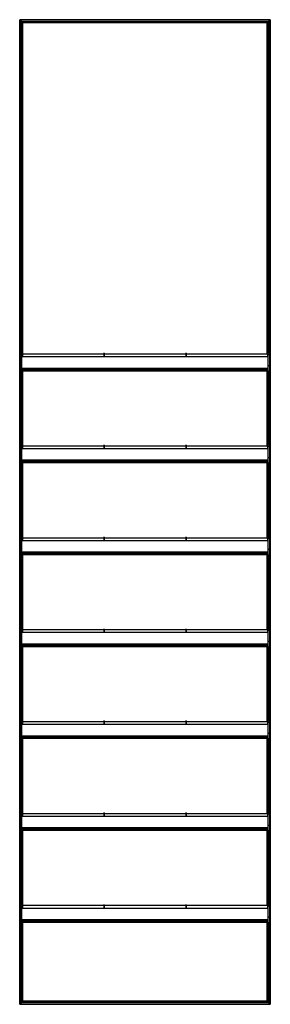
# Model space of a CAD drawing. Header units: millimetres. Extents: x -305 to 305, y -1200 to 1200.
import ezdxf

# ---------------------------------------------------------------- set-up
doc = ezdxf.new("R2010")
doc.units = ezdxf.units.MM

msp = doc.modelspace()

# ---------------------------------------------------------------- linework, layer by layer
at = {"color": 7, "linetype": 'Continuous', "lineweight": 25}
for p, q in [((304.9, 1200), (-304.9, 1200)), ((-297.4, 1192.5), (-304.9, 1200)), ((-304.9, -1200), (-304.9, 1200)), ((304.9, 1200), (304.9, -1200)), ((304.5, 1199.7), (-304.5, 1199.7)), ((-304.5, 1199.7), (-304.5, -1199.7)), ((303.7, 1198.8), (-303.7, 1198.8)), ((-303.7, -1198.8), (-303.7, 1198.8)), ((303.4, 1198.5), (-303.4, 1198.5)), ((-303.4, 1198.5), (-303.4, -1198.5)), ((299.6, 1194.8), (-299.6, 1194.8)), ((-299.6, 386.8), (-299.6, 1194.8)), ((299.3, 1194.4), (-299.3, 1194.4)), ((-299.3, 1194.4), (-299.3, 386.8)), ((298.5, 1193.6), (-298.5, 1193.6)), ((-298.5, 384.5), (-298.5, 1193.6)), ((298.1, 1193.2), (-298.1, 1193.2)), ((-298.1, 1193.2), (-298.1, 384.5)), ((-297.4, 384.5), (-297.4, 1192.5)), ((297.4, 1192.5), (-297.4, 1192.5)), ((297.4, 1192.5), (298.1, 1193.2)), ((297.4, 384.5), (297.4, 1192.5)), ((298.1, 384.5), (298.1, 1193.2)), ((299.3, 1194.4), (298.5, 1193.6)), ((298.5, 1193.6), (298.5, 384.5)), ((299.3, 386.8), (299.3, 1194.4)), ((299.6, 1194.8), (303.4, 1198.5)), ((299.6, 1194.8), (299.6, 386.8)), ((303.4, 1193.8), (299.6, 1193.8)), ((303.4, -1198.5), (303.4, 1198.5)), ((304.5, 1199.7), (303.7, 1198.8)), ((303.7, 1198.8), (303.7, -1198.8)), ((304.5, -1199.7), (304.5, 1199.7)), ((299.6, 1174.2), (303.4, 1174.2)), ((303.4, 1161.8), (299.6, 1161.8)), ((299.6, 1142.2), (303.4, 1142.2)), ((303.4, 1129.8), (299.6, 1129.8)), ((299.6, 1110.2), (303.4, 1110.2)), ((303.4, 1097.8), (299.6, 1097.8)), ((299.6, 1078.2), (303.4, 1078.2)), ((303.4, 1065.8), (299.6, 1065.8)), ((299.6, 1046.2), (303.4, 1046.2)), ((303.4, 1033.8), (299.6, 1033.8)), ((299.6, 1014.2), (303.4, 1014.2)), ((303.4, 1001.8), (299.6, 1001.8)), ((299.6, 982.2), (303.4, 982.2)), ((303.4, 969.8), (299.6, 969.8)), ((299.6, 950.2), (303.4, 950.2)), ((303.4, 937.8), (299.6, 937.8)), ((299.6, 918.2), (303.4, 918.2)), ((303.4, 905.8), (299.6, 905.8)), ((299.6, 886.2), (303.4, 886.2)), ((303.4, 873.8), (299.6, 873.8)), ((299.6, 854.2), (303.4, 854.2)), ((303.4, 841.8), (299.6, 841.8)), ((299.6, 822.2), (303.4, 822.2)), ((303.4, 809.8), (299.6, 809.8)), ((299.6, 790.2), (303.4, 790.2)), ((303.4, 777.8), (299.6, 777.8)), ((299.6, 758.2), (303.4, 758.2)), ((303.4, 745.8), (299.6, 745.8)), ((299.6, 726.2), (303.4, 726.2)), ((303.4, 713.8), (299.6, 713.8)), ((299.6, 694.2), (303.4, 694.2)), ((303.4, 681.8), (299.6, 681.8)), ((299.6, 662.2), (303.4, 662.2)), ((303.4, 649.8), (299.6, 649.8)), ((299.6, 630.2), (303.4, 630.2)), ((303.4, 617.8), (299.6, 617.8)), ((299.6, 598.2), (303.4, 598.2)), ((303.4, 585.8), (299.6, 585.8)), ((299.6, 566.2), (303.4, 566.2)), ((303.4, 553.8), (299.6, 553.8)), ((299.6, 534.2), (303.4, 534.2)), ((303.4, 521.8), (299.6, 521.8)), ((299.6, 502.2), (303.4, 502.2)), ((303.4, 489.8), (299.6, 489.8)), ((299.6, 470.2), (303.4, 470.2)), ((303.4, 457.8), (299.6, 457.8)), ((299.6, 438.2), (303.4, 438.2)), ((303.4, 425.8), (299.6, 425.8)), ((-303, 384.8), (-300, 384.8)), ((-303, 384.8), (-303, 302.8)), ((-298.5, 386.8), (-300, 386.8)), ((-300, 302.8), (-300, 386.8)), ((-298.5, 386.7), (-300, 386.7)), ((-298.5, 386.8), (-298.5, 377.9)), ((-100.5, 384.5), (-298.5, 384.5)), ((-99, 386.8), (-100.5, 386.8)), ((-100.5, 386.8), (-100.5, 377.9)), ((-99, 386.7), (-100.5, 386.7)), ((-99, 386.8), (-99, 377.9)), ((99, 384.5), (-99, 384.5)), ((100.5, 386.8), (99, 386.8)), ((99, 386.8), (99, 377.9)), ((100.5, 386.7), (99, 386.7)), ((100.5, 386.8), (100.5, 377.9)), ((298.5, 384.5), (100.5, 384.5)), ((300, 386.8), (298.5, 386.8)), ((298.5, 386.8), (298.5, 377.9)), ((300, 386.7), (298.5, 386.7)), ((299.6, 406.2), (303.4, 406.2)), ((303.4, 393.8), (299.6, 393.8)), ((300, 302.8), (300, 386.8)), ((300, 384.8), (303, 384.8)), ((303, 384.8), (303, 302.8)), ((-300, 383.3), (-303, 383.3)), ((300, 377.9), (-300, 377.9)), ((300, 377.9), (-300, 377.9)), ((300, 377.9), (-300, 377.9)), ((300, 377.9), (-300, 377.9)), ((303, 383.3), (300, 383.3)), ((303, 374.2), (303.4, 374.2)), ((303.4, 361.8), (303, 361.8)), ((-300, 356.2), (-303, 356.2)), ((300, 350), (-300, 350)), ((300, 350), (-300, 350)), ((300, 349.9), (-300, 349.9)), ((300, 349.9), (-300, 349.9)), ((-300, 348.9), (300, 348.9)), ((-300, 348.4), (300, 348.4)), ((-300, 347.9), (300, 347.9)), ((-300, 347.9), (300, 347.9)), ((300, 344.7), (-300, 344.7)), ((-297.5, 344.7), (-300, 344.7)), ((-300, 344.5), (300, 344.5)), ((-300, 344.5), (300, 344.5)), ((-300, 344.5), (300, 344.5)), ((-299.6, 162.8), (-299.6, 344.5)), ((-299.3, 344.5), (-299.3, 162.8)), ((-298.5, 344.7), (-298.5, 347.9)), ((-297.5, 347.8), (-298.5, 347.8)), ((-298.5, 344.5), (298.5, 344.5)), ((-298.5, 344.5), (-298.5, 344.5)), ((-298.5, 160.5), (-298.5, 344.5)), ((-298.1, 344.5), (-298.1, 160.5)), ((-297.5, 347.8), (-297.5, 347.9)), ((-297.5, 347.9), (-297.5, 344.7)), ((297.5, 347.8), (-297.5, 347.8)), ((-297.5, 346.7), (-117.5, 346.7)), ((-297.4, 160.5), (-297.4, 344.5)), ((-117.5, 346.7), (-117.5, 347.8)), ((-115.5, 347.8), (-115.5, 344.7)), ((-115.5, 344.7), (-99.5, 344.7)), ((-99.5, 344.7), (-99.5, 347.8)), ((-97.5, 347.8), (-97.5, 346.7)), ((-97.5, 346.7), (97.5, 346.7)), ((97.5, 346.7), (97.5, 347.8)), ((99.5, 347.8), (99.5, 344.7)), ((99.5, 344.7), (115.5, 344.7)), ((115.5, 344.7), (115.5, 347.8)), ((117.5, 347.8), (117.5, 346.7)), ((117.5, 346.7), (297.5, 346.7)), ((297.4, 160.5), (297.4, 344.5)), ((297.5, 347.8), (297.5, 347.9)), ((297.5, 344.7), (297.5, 347.9)), ((297.5, 347.8), (298.5, 347.8)), ((300, 344.7), (297.5, 344.7)), ((298.1, 160.5), (298.1, 344.5)), ((298.5, 344.7), (298.5, 347.9)), ((298.5, 344.5), (298.5, 344.5)), ((298.5, 344.5), (298.5, 160.5)), ((299.3, 162.8), (299.3, 344.5)), ((299.6, 344.5), (299.6, 162.8)), ((299.6, 342.2), (300, 342.2)), ((303, 356.2), (300, 356.2)), ((303, 342.2), (303.4, 342.2)), ((300, 329.8), (299.6, 329.8)), ((303.4, 329.8), (303, 329.8)), ((-303, 305.3), (-300, 305.3)), ((-300, 302.8), (-303, 302.8)), ((299.6, 310.2), (300, 310.2)), ((303.4, 297.8), (299.6, 297.8)), ((300, 305.3), (303, 305.3)), ((303, 302.8), (300, 302.8)), ((303, 310.2), (303.4, 310.2)), ((299.6, 278.2), (303.4, 278.2)), ((303.4, 265.8), (299.6, 265.8)), ((299.6, 246.2), (303.4, 246.2)), ((303.4, 233.8), (299.6, 233.8)), ((299.6, 214.2), (303.4, 214.2)), ((303.4, 201.8), (299.6, 201.8)), ((299.6, 182.2), (303.4, 182.2)), ((303.4, 169.8), (299.6, 169.8)), ((-303, 160.8), (-303, 78.8)), ((-303, 160.8), (-300, 160.8)), ((-300, 159.3), (-303, 159.3)), ((-298.5, 162.8), (-300, 162.8)), ((-300, 78.8), (-300, 162.8)), ((-298.5, 162.7), (-300, 162.7)), ((300, 153.9), (-300, 153.9)), ((300, 153.9), (-300, 153.9)), ((300, 153.9), (-300, 153.9)), ((300, 153.9), (-300, 153.9)), ((-298.5, 162.8), (-298.5, 153.9)), ((-100.5, 160.5), (-298.5, 160.5)), ((-99, 162.8), (-100.5, 162.8)), ((-100.5, 162.8), (-100.5, 153.9)), ((-99, 162.7), (-100.5, 162.7)), ((-99, 162.8), (-99, 153.9)), ((99, 160.5), (-99, 160.5)), ((100.5, 162.8), (99, 162.8)), ((99, 162.8), (99, 153.9)), ((100.5, 162.7), (99, 162.7)), ((100.5, 162.8), (100.5, 153.9)), ((298.5, 160.5), (100.5, 160.5)), ((300, 162.8), (298.5, 162.8)), ((298.5, 162.8), (298.5, 153.9)), ((300, 162.7), (298.5, 162.7)), ((300, 78.8), (300, 162.8)), ((300, 160.8), (303, 160.8)), ((303, 159.3), (300, 159.3)), ((303, 160.8), (303, 78.8)), ((303, 150.2), (303.4, 150.2)), ((-300, 132.2), (-303, 132.2)), ((300, 126), (-300, 126)), ((300, 126), (-300, 126)), ((300, 125.9), (-300, 125.9)), ((300, 125.9), (-300, 125.9)), ((-300, 124.9), (300, 124.9)), ((-300, 124.4), (300, 124.4)), ((-300, 123.9), (300, 123.9)), ((-300, 123.9), (300, 123.9)), ((300, 120.7), (-300, 120.7)), ((-297.5, 120.7), (-300, 120.7)), ((-300, 120.5), (300, 120.5)), ((-300, 120.5), (300, 120.5)), ((-300, 120.5), (300, 120.5)), ((-299.6, -61.2), (-299.6, 120.5)), ((-299.3, 120.5), (-299.3, -61.2)), ((-298.5, 120.7), (-298.5, 123.9)), ((-297.5, 123.8), (-298.5, 123.8)), ((-298.5, 120.5), (298.5, 120.5)), ((-298.5, 120.5), (-298.5, 120.5)), ((-298.5, -63.5), (-298.5, 120.5)), ((-298.1, 120.5), (-298.1, -63.5)), ((-297.5, 123.8), (-297.5, 123.9)), ((-297.5, 123.9), (-297.5, 120.7)), ((297.5, 123.8), (-297.5, 123.8)), ((-297.5, 122.7), (-117.5, 122.7)), ((-297.4, -63.5), (-297.4, 120.5)), ((-117.5, 122.7), (-117.5, 123.8)), ((-115.5, 123.8), (-115.5, 120.7)), ((-115.5, 120.7), (-99.5, 120.7)), ((-99.5, 120.7), (-99.5, 123.8)), ((-97.5, 123.8), (-97.5, 122.7)), ((-97.5, 122.7), (97.5, 122.7)), ((97.5, 122.7), (97.5, 123.8)), ((99.5, 123.8), (99.5, 120.7)), ((99.5, 120.7), (115.5, 120.7)), ((115.5, 120.7), (115.5, 123.8)), ((117.5, 123.8), (117.5, 122.7)), ((117.5, 122.7), (297.5, 122.7)), ((297.4, -63.5), (297.4, 120.5)), ((297.5, 123.8), (297.5, 123.9)), ((297.5, 120.7), (297.5, 123.9)), ((297.5, 123.8), (298.5, 123.8)), ((300, 120.7), (297.5, 120.7)), ((298.1, -63.5), (298.1, 120.5)), ((298.5, 120.7), (298.5, 123.9)), ((298.5, 120.5), (298.5, 120.5)), ((298.5, 120.5), (298.5, -63.5)), ((299.3, -61.2), (299.3, 120.5)), ((299.6, 120.5), (299.6, -61.2)), ((303, 132.2), (300, 132.2)), ((303.4, 137.8), (303, 137.8)), ((299.6, 118.2), (300, 118.2)), ((300, 105.8), (299.6, 105.8)), ((303, 118.2), (303.4, 118.2)), ((303.4, 105.8), (303, 105.8)), ((-303, 81.3), (-300, 81.3)), ((-300, 78.8), (-303, 78.8)), ((299.6, 86.2), (300, 86.2)), ((303.4, 73.8), (299.6, 73.8)), ((300, 81.3), (303, 81.3)), ((303, 78.8), (300, 78.8)), ((303, 86.2), (303.4, 86.2)), ((299.6, 54.2), (303.4, 54.2)), ((303.4, 41.8), (299.6, 41.8)), ((299.6, 22.2), (303.4, 22.2)), ((303.4, 9.8), (299.6, 9.8)), ((-303.4, -9.8), (-299.6, -9.8)), ((-299.6, -22.2), (-303.4, -22.2)), ((-303.4, -41.8), (-299.6, -41.8)), ((-299.6, -54.2), (-303.4, -54.2)), ((-303, -63.2), (-303, -145.2)), ((-303, -63.2), (-300, -63.2)), ((-300, -64.7), (-303, -64.7)), ((-298.5, -61.2), (-300, -61.2)), ((-300, -145.2), (-300, -61.2)), ((-298.5, -61.3), (-300, -61.3)), ((300, -70.1), (-300, -70.1)), ((300, -70.1), (-300, -70.1)), ((300, -70.1), (-300, -70.1)), ((300, -70.1), (-300, -70.1)), ((-298.5, -61.2), (-298.5, -70.1)), ((-100.5, -63.5), (-298.5, -63.5)), ((-99, -61.2), (-100.5, -61.2)), ((-100.5, -61.2), (-100.5, -70.1)), ((-99, -61.3), (-100.5, -61.3)), ((-99, -61.2), (-99, -70.1)), ((99, -63.5), (-99, -63.5)), ((100.5, -61.2), (99, -61.2)), ((99, -61.2), (99, -70.1)), ((100.5, -61.3), (99, -61.3)), ((100.5, -61.2), (100.5, -70.1)), ((298.5, -63.5), (100.5, -63.5)), ((300, -61.2), (298.5, -61.2)), ((298.5, -61.2), (298.5, -70.1)), ((300, -61.3), (298.5, -61.3)), ((300, -145.2), (300, -61.2)), ((300, -63.2), (303, -63.2)), ((303, -64.7), (300, -64.7)), ((303, -63.2), (303, -145.2)), ((-303.4, -73.8), (-303, -73.8)), ((-303, -86.2), (-303.4, -86.2)), ((-300, -91.8), (-303, -91.8)), ((303, -91.8), (300, -91.8)), ((-303.4, -105.8), (-303, -105.8)), ((-303, -118.2), (-303.4, -118.2)), ((300, -98), (-300, -98)), ((300, -98), (-300, -98)), ((300, -98.1), (-300, -98.1)), ((300, -98.1), (-300, -98.1)), ((-300, -99.1), (300, -99.1)), ((-300, -99.6), (300, -99.6)), ((-300, -100.1), (300, -100.1)), ((-300, -100.1), (300, -100.1)), ((300, -103.3), (-300, -103.3)), ((-297.5, -103.3), (-300, -103.3)), ((-300, -103.5), (300, -103.5)), ((-300, -103.5), (300, -103.5)), ((-300, -103.5), (300, -103.5)), ((-300, -105.8), (-299.6, -105.8)), ((-299.6, -118.2), (-300, -118.2)), ((-299.6, -285.2), (-299.6, -103.5)), ((-299.3, -103.5), (-299.3, -285.2)), ((-298.5, -103.3), (-298.5, -100.1)), ((-297.5, -100.2), (-298.5, -100.2)), ((-298.5, -103.5), (298.5, -103.5)), ((-298.5, -103.5), (-298.5, -103.5)), ((-298.5, -287.5), (-298.5, -103.5)), ((-298.1, -103.5), (-298.1, -287.5)), ((-297.5, -100.2), (-297.5, -100.1)), ((-297.5, -100.1), (-297.5, -103.3)), ((297.5, -100.2), (-297.5, -100.2)), ((-297.5, -101.3), (-117.5, -101.3)), ((-297.4, -287.5), (-297.4, -103.5)), ((-117.5, -101.3), (-117.5, -100.2)), ((-115.5, -100.2), (-115.5, -103.3)), ((-115.5, -103.3), (-99.5, -103.3)), ((-99.5, -103.3), (-99.5, -100.2)), ((-97.5, -100.2), (-97.5, -101.3)), ((-97.5, -101.3), (97.5, -101.3)), ((97.5, -101.3), (97.5, -100.2)), ((99.5, -100.2), (99.5, -103.3)), ((99.5, -103.3), (115.5, -103.3)), ((115.5, -103.3), (115.5, -100.2)), ((117.5, -100.2), (117.5, -101.3)), ((117.5, -101.3), (297.5, -101.3)), ((297.4, -287.5), (297.4, -103.5)), ((297.5, -100.2), (297.5, -100.1)), ((297.5, -103.3), (297.5, -100.1)), ((297.5, -100.2), (298.5, -100.2)), ((300, -103.3), (297.5, -103.3)), ((298.1, -287.5), (298.1, -103.5)), ((298.5, -103.3), (298.5, -100.1)), ((298.5, -103.5), (298.5, -103.5)), ((298.5, -103.5), (298.5, -287.5)), ((299.3, -285.2), (299.3, -103.5)), ((299.6, -103.5), (299.6, -285.2)), ((-303.4, -137.8), (-303, -137.8)), ((-303, -142.7), (-300, -142.7)), ((-300, -137.8), (-299.6, -137.8)), ((300, -142.7), (303, -142.7)), ((-299.6, -150.2), (-303.4, -150.2)), ((-300, -145.2), (-303, -145.2)), ((303, -145.2), (300, -145.2)), ((-303.4, -169.8), (-299.6, -169.8)), ((-299.6, -182.2), (-303.4, -182.2)), ((-303.4, -201.8), (-299.6, -201.8)), ((-299.6, -214.2), (-303.4, -214.2)), ((-303.4, -233.8), (-299.6, -233.8)), ((-299.6, -246.2), (-303.4, -246.2)), ((-303.4, -265.8), (-299.6, -265.8)), ((-299.6, -278.2), (-303.4, -278.2)), ((-303, -287.2), (-300, -287.2)), ((-303, -287.2), (-303, -369.2)), ((-298.5, -285.2), (-300, -285.2)), ((-300, -369.2), (-300, -285.2)), ((-298.5, -285.3), (-300, -285.3)), ((-298.5, -285.2), (-298.5, -294.1)), ((-100.5, -287.5), (-298.5, -287.5)), ((-99, -285.2), (-100.5, -285.2)), ((-100.5, -285.2), (-100.5, -294.1)), ((-99, -285.3), (-100.5, -285.3)), ((-99, -285.2), (-99, -294.1)), ((99, -287.5), (-99, -287.5)), ((100.5, -285.2), (99, -285.2)), ((99, -285.2), (99, -294.1)), ((100.5, -285.3), (99, -285.3)), ((100.5, -285.2), (100.5, -294.1)), ((298.5, -287.5), (100.5, -287.5)), ((300, -285.2), (298.5, -285.2)), ((298.5, -285.2), (298.5, -294.1)), ((300, -285.3), (298.5, -285.3)), ((300, -369.2), (300, -285.2)), ((300, -287.2), (303, -287.2)), ((303, -287.2), (303, -369.2)), ((-303.4, -297.8), (-303, -297.8)), ((-303, -310.2), (-303.4, -310.2)), ((-300, -288.7), (-303, -288.7)), ((300, -294.1), (-300, -294.1)), ((300, -294.1), (-300, -294.1)), ((300, -294.1), (-300, -294.1)), ((300, -294.1), (-300, -294.1)), ((303, -288.7), (300, -288.7)), ((-303.4, -329.8), (-303, -329.8)), ((-300, -315.8), (-303, -315.8)), ((300, -322), (-300, -322)), ((300, -322), (-300, -322)), ((300, -322.1), (-300, -322.1)), ((300, -322.1), (-300, -322.1)), ((-300, -323.1), (300, -323.1)), ((-300, -323.6), (300, -323.6)), ((-300, -324.1), (300, -324.1)), ((-300, -324.1), (300, -324.1)), ((300, -327.3), (-300, -327.3)), ((-297.5, -327.3), (-300, -327.3)), ((-300, -327.5), (300, -327.5)), ((-300, -327.5), (300, -327.5)), ((-300, -327.5), (300, -327.5)), ((-300, -329.8), (-299.6, -329.8)), ((-299.6, -509.2), (-299.6, -327.5)), ((-299.3, -327.5), (-299.3, -509.2)), ((-298.5, -327.3), (-298.5, -324.1)), ((-297.5, -324.2), (-298.5, -324.2)), ((-298.5, -327.5), (298.5, -327.5)), ((-298.5, -327.5), (-298.5, -327.5)), ((-298.5, -511.5), (-298.5, -327.5)), ((-298.1, -327.5), (-298.1, -511.5)), ((-297.5, -324.2), (-297.5, -324.1)), ((-297.5, -324.1), (-297.5, -327.3)), ((297.5, -324.2), (-297.5, -324.2)), ((-297.5, -325.3), (-117.5, -325.3)), ((-297.4, -511.5), (-297.4, -327.5)), ((-117.5, -325.3), (-117.5, -324.2)), ((-115.5, -324.2), (-115.5, -327.3)), ((-115.5, -327.3), (-99.5, -327.3)), ((-99.5, -327.3), (-99.5, -324.2)), ((-97.5, -324.2), (-97.5, -325.3)), ((-97.5, -325.3), (97.5, -325.3)), ((97.5, -325.3), (97.5, -324.2)), ((99.5, -324.2), (99.5, -327.3)), ((99.5, -327.3), (115.5, -327.3)), ((115.5, -327.3), (115.5, -324.2)), ((117.5, -324.2), (117.5, -325.3)), ((117.5, -325.3), (297.5, -325.3)), ((297.4, -511.5), (297.4, -327.5)), ((297.5, -324.2), (297.5, -324.1)), ((297.5, -327.3), (297.5, -324.1)), ((297.5, -324.2), (298.5, -324.2)), ((300, -327.3), (297.5, -327.3)), ((298.1, -511.5), (298.1, -327.5)), ((298.5, -327.3), (298.5, -324.1)), ((298.5, -327.5), (298.5, -327.5)), ((298.5, -327.5), (298.5, -511.5)), ((299.3, -509.2), (299.3, -327.5)), ((299.6, -327.5), (299.6, -509.2)), ((303, -315.8), (300, -315.8)), ((-303, -342.2), (-303.4, -342.2)), ((-299.6, -342.2), (-300, -342.2)), ((-303.4, -361.8), (-303, -361.8)), ((-299.6, -374.2), (-303.4, -374.2)), ((-303, -366.7), (-300, -366.7)), ((-300, -369.2), (-303, -369.2)), ((-300, -361.8), (-299.6, -361.8)), ((300, -366.7), (303, -366.7)), ((303, -369.2), (300, -369.2)), ((-303.4, -393.8), (-299.6, -393.8)), ((-299.6, -406.2), (-303.4, -406.2)), ((-303.4, -425.8), (-299.6, -425.8)), ((-299.6, -438.2), (-303.4, -438.2)), ((-303.4, -457.8), (-299.6, -457.8)), ((-299.6, -470.2), (-303.4, -470.2)), ((-303.4, -489.8), (-299.6, -489.8)), ((-299.6, -502.2), (-303.4, -502.2)), ((-303.4, -521.8), (-303, -521.8)), ((-303, -511.2), (-303, -593.2)), ((-303, -511.2), (-300, -511.2)), ((-300, -512.7), (-303, -512.7)), ((-298.5, -509.2), (-300, -509.2)), ((-300, -593.2), (-300, -509.2)), ((-298.5, -509.3), (-300, -509.3)), ((300, -518.1), (-300, -518.1)), ((300, -518.1), (-300, -518.1)), ((300, -518.1), (-300, -518.1)), ((300, -518.1), (-300, -518.1)), ((-298.5, -509.2), (-298.5, -518.1)), ((-100.5, -511.5), (-298.5, -511.5)), ((-99, -509.2), (-100.5, -509.2)), ((-100.5, -509.2), (-100.5, -518.1)), ((-99, -509.3), (-100.5, -509.3)), ((-99, -509.2), (-99, -518.1)), ((99, -511.5), (-99, -511.5)), ((100.5, -509.2), (99, -509.2)), ((99, -509.2), (99, -518.1)), ((100.5, -509.3), (99, -509.3)), ((100.5, -509.2), (100.5, -518.1)), ((298.5, -511.5), (100.5, -511.5)), ((300, -509.2), (298.5, -509.2)), ((298.5, -509.2), (298.5, -518.1)), ((300, -509.3), (298.5, -509.3)), ((300, -593.2), (300, -509.2)), ((300, -511.2), (303, -511.2)), ((303, -512.7), (300, -512.7)), ((303, -511.2), (303, -593.2)), ((-303, -534.2), (-303.4, -534.2)), ((-300, -539.8), (-303, -539.8)), ((300, -546), (-300, -546)), ((300, -546), (-300, -546)), ((300, -546.1), (-300, -546.1)), ((300, -546.1), (-300, -546.1)), ((-300, -547.1), (300, -547.1)), ((-300, -547.6), (300, -547.6)), ((-300, -548.1), (300, -548.1)), ((-300, -548.1), (300, -548.1)), ((300, -551.3), (-300, -551.3)), ((-297.5, -551.3), (-300, -551.3)), ((-300, -551.5), (300, -551.5)), ((-300, -551.5), (300, -551.5)), ((-300, -551.5), (300, -551.5)), ((-299.6, -733.2), (-299.6, -551.5)), ((-299.3, -551.5), (-299.3, -733.2)), ((-298.5, -551.3), (-298.5, -548.1)), ((-297.5, -548.2), (-298.5, -548.2)), ((-298.5, -551.5), (298.5, -551.5)), ((-298.5, -551.5), (-298.5, -551.5)), ((-298.5, -735.5), (-298.5, -551.5)), ((-298.1, -551.5), (-298.1, -735.5)), ((-297.5, -548.2), (-297.5, -548.1)), ((-297.5, -548.1), (-297.5, -551.3)), ((297.5, -548.2), (-297.5, -548.2)), ((-297.5, -549.3), (-117.5, -549.3)), ((-297.4, -735.5), (-297.4, -551.5)), ((-117.5, -549.3), (-117.5, -548.2)), ((-115.5, -548.2), (-115.5, -551.3)), ((-115.5, -551.3), (-99.5, -551.3)), ((-99.5, -551.3), (-99.5, -548.2)), ((-97.5, -548.2), (-97.5, -549.3)), ((-97.5, -549.3), (97.5, -549.3)), ((97.5, -549.3), (97.5, -548.2)), ((99.5, -548.2), (99.5, -551.3)), ((99.5, -551.3), (115.5, -551.3)), ((115.5, -551.3), (115.5, -548.2)), ((117.5, -548.2), (117.5, -549.3)), ((117.5, -549.3), (297.5, -549.3)), ((297.4, -735.5), (297.4, -551.5)), ((297.5, -548.2), (297.5, -548.1)), ((297.5, -551.3), (297.5, -548.1)), ((297.5, -548.2), (298.5, -548.2)), ((300, -551.3), (297.5, -551.3)), ((298.1, -735.5), (298.1, -551.5)), ((298.5, -551.3), (298.5, -548.1)), ((298.5, -551.5), (298.5, -551.5)), ((298.5, -551.5), (298.5, -735.5)), ((299.3, -733.2), (299.3, -551.5)), ((299.6, -551.5), (299.6, -733.2)), ((303, -539.8), (300, -539.8)), ((-303.4, -553.8), (-303, -553.8)), ((-303, -566.2), (-303.4, -566.2)), ((-300, -553.8), (-299.6, -553.8)), ((-299.6, -566.2), (-300, -566.2)), ((-303.4, -585.8), (-303, -585.8)), ((-299.6, -598.2), (-303.4, -598.2)), ((-303, -590.7), (-300, -590.7)), ((-300, -593.2), (-303, -593.2)), ((-300, -585.8), (-299.6, -585.8)), ((300, -590.7), (303, -590.7)), ((303, -593.2), (300, -593.2)), ((-303.4, -617.8), (-299.6, -617.8)), ((-299.6, -630.2), (-303.4, -630.2)), ((-303.4, -649.8), (-299.6, -649.8)), ((-299.6, -662.2), (-303.4, -662.2)), ((-303.4, -681.8), (-299.6, -681.8)), ((-299.6, -694.2), (-303.4, -694.2)), ((-303.4, -713.8), (-299.6, -713.8)), ((-299.6, -726.2), (-303.4, -726.2)), ((-303, -735.2), (-303, -817.2)), ((-303, -735.2), (-300, -735.2)), ((-300, -736.7), (-303, -736.7)), ((-298.5, -733.2), (-300, -733.2)), ((-300, -817.2), (-300, -733.2)), ((-298.5, -733.3), (-300, -733.3)), ((300, -742.1), (-300, -742.1)), ((300, -742.1), (-300, -742.1)), ((300, -742.1), (-300, -742.1)), ((300, -742.1), (-300, -742.1)), ((-298.5, -733.2), (-298.5, -742.1)), ((-100.5, -735.5), (-298.5, -735.5)), ((-99, -733.2), (-100.5, -733.2)), ((-100.5, -733.2), (-100.5, -742.1)), ((-99, -733.3), (-100.5, -733.3)), ((-99, -733.2), (-99, -742.1)), ((99, -735.5), (-99, -735.5)), ((100.5, -733.2), (99, -733.2)), ((99, -733.2), (99, -742.1)), ((100.5, -733.3), (99, -733.3)), ((100.5, -733.2), (100.5, -742.1)), ((298.5, -735.5), (100.5, -735.5)), ((300, -733.2), (298.5, -733.2)), ((298.5, -733.2), (298.5, -742.1)), ((300, -733.3), (298.5, -733.3)), ((300, -817.2), (300, -733.2)), ((300, -735.2), (303, -735.2)), ((303, -736.7), (300, -736.7)), ((303, -735.2), (303, -817.2)), ((-303.4, -745.8), (-303, -745.8)), ((-303, -758.2), (-303.4, -758.2)), ((-300, -763.8), (-303, -763.8)), ((303, -763.8), (300, -763.8)), ((-303.4, -777.8), (-303, -777.8)), ((-303, -790.2), (-303.4, -790.2)), ((300, -770), (-300, -770)), ((300, -770), (-300, -770)), ((300, -770.1), (-300, -770.1)), ((300, -770.1), (-300, -770.1)), ((-300, -771.1), (300, -771.1)), ((-300, -771.6), (300, -771.6)), ((-300, -772.1), (300, -772.1)), ((-300, -772.1), (300, -772.1)), ((300, -775.3), (-300, -775.3)), ((-297.5, -775.3), (-300, -775.3)), ((-300, -775.5), (300, -775.5)), ((-300, -775.5), (300, -775.5)), ((-300, -775.5), (300, -775.5)), ((-300, -777.8), (-299.6, -777.8)), ((-299.6, -790.2), (-300, -790.2)), ((-299.6, -957.2), (-299.6, -775.5)), ((-299.3, -775.5), (-299.3, -957.2)), ((-298.5, -775.3), (-298.5, -772.1)), ((-297.5, -772.2), (-298.5, -772.2)), ((-298.5, -775.5), (298.5, -775.5)), ((-298.5, -775.5), (-298.5, -775.5)), ((-298.5, -959.5), (-298.5, -775.5)), ((-298.1, -775.5), (-298.1, -959.5)), ((-297.5, -772.2), (-297.5, -772.1)), ((-297.5, -772.1), (-297.5, -775.3)), ((297.5, -772.2), (-297.5, -772.2)), ((-297.5, -773.3), (-117.5, -773.3)), ((-297.4, -959.5), (-297.4, -775.5)), ((-117.5, -773.3), (-117.5, -772.2)), ((-115.5, -772.2), (-115.5, -775.3)), ((-115.5, -775.3), (-99.5, -775.3)), ((-99.5, -775.3), (-99.5, -772.2)), ((-97.5, -772.2), (-97.5, -773.3)), ((-97.5, -773.3), (97.5, -773.3)), ((97.5, -773.3), (97.5, -772.2)), ((99.5, -772.2), (99.5, -775.3)), ((99.5, -775.3), (115.5, -775.3)), ((115.5, -775.3), (115.5, -772.2)), ((117.5, -772.2), (117.5, -773.3)), ((117.5, -773.3), (297.5, -773.3)), ((297.4, -959.5), (297.4, -775.5)), ((297.5, -772.2), (297.5, -772.1)), ((297.5, -775.3), (297.5, -772.1)), ((297.5, -772.2), (298.5, -772.2)), ((300, -775.3), (297.5, -775.3)), ((298.1, -959.5), (298.1, -775.5)), ((298.5, -775.3), (298.5, -772.1)), ((298.5, -775.5), (298.5, -775.5)), ((298.5, -775.5), (298.5, -959.5)), ((299.3, -957.2), (299.3, -775.5)), ((299.6, -775.5), (299.6, -957.2)), ((-303.4, -809.8), (-303, -809.8)), ((-303, -814.7), (-300, -814.7)), ((-300, -809.8), (-299.6, -809.8)), ((300, -814.7), (303, -814.7)), ((-299.6, -822.2), (-303.4, -822.2)), ((-300, -817.2), (-303, -817.2)), ((303, -817.2), (300, -817.2)), ((-303.4, -841.8), (-299.6, -841.8)), ((-299.6, -854.2), (-303.4, -854.2)), ((-303.4, -873.8), (-299.6, -873.8)), ((-299.6, -886.2), (-303.4, -886.2)), ((-303.4, -905.8), (-299.6, -905.8)), ((-299.6, -918.2), (-303.4, -918.2)), ((-303.4, -937.8), (-299.6, -937.8)), ((-299.6, -950.2), (-303.4, -950.2)), ((-303, -959.2), (-303, -1041.2)), ((-303, -959.2), (-300, -959.2)), ((-298.5, -957.2), (-300, -957.2)), ((-300, -1041.2), (-300, -957.2)), ((-298.5, -957.3), (-300, -957.3)), ((-298.5, -957.2), (-298.5, -966.1)), ((-100.5, -959.5), (-298.5, -959.5)), ((-99, -957.2), (-100.5, -957.2)), ((-100.5, -957.2), (-100.5, -966.1)), ((-99, -957.3), (-100.5, -957.3)), ((-99, -957.2), (-99, -966.1)), ((99, -959.5), (-99, -959.5)), ((100.5, -957.2), (99, -957.2)), ((99, -957.2), (99, -966.1)), ((100.5, -957.3), (99, -957.3)), ((100.5, -957.2), (100.5, -966.1)), ((298.5, -959.5), (100.5, -959.5)), ((300, -957.2), (298.5, -957.2)), ((298.5, -957.2), (298.5, -966.1)), ((300, -957.3), (298.5, -957.3)), ((300, -1041.2), (300, -957.2)), ((300, -959.2), (303, -959.2)), ((303, -959.2), (303, -1041.2)), ((-303.4, -969.8), (-303, -969.8)), ((-303, -982.2), (-303.4, -982.2)), ((-300, -960.7), (-303, -960.7)), ((300, -966.1), (-300, -966.1)), ((300, -966.1), (-300, -966.1)), ((300, -966.1), (-300, -966.1)), ((300, -966.1), (-300, -966.1)), ((303, -960.7), (300, -960.7)), ((-303.4, -1001.8), (-303, -1001.8)), ((-300, -987.8), (-303, -987.8)), ((300, -994), (-300, -994)), ((300, -994), (-300, -994)), ((300, -994.1), (-300, -994.1)), ((300, -994.1), (-300, -994.1)), ((-300, -995.1), (300, -995.1)), ((-300, -995.6), (300, -995.6)), ((-300, -996.1), (300, -996.1)), ((-300, -996.1), (300, -996.1)), ((300, -999.3), (-300, -999.3)), ((-297.5, -999.3), (-300, -999.3)), ((-300, -999.5), (300, -999.5)), ((-300, -999.5), (300, -999.5)), ((-300, -999.5), (300, -999.5)), ((-300, -1001.8), (-299.6, -1001.8)), ((-299.6, -1194.8), (-299.6, -999.5)), ((-299.3, -999.5), (-299.3, -1194.4)), ((-298.5, -999.3), (-298.5, -996.1)), ((-297.5, -996.2), (-298.5, -996.2)), ((-298.5, -999.5), (298.5, -999.5)), ((-298.5, -999.5), (-298.5, -999.5)), ((-298.5, -1193.6), (-298.5, -999.5)), ((-298.1, -999.5), (-298.1, -1193.2)), ((-297.5, -996.2), (-297.5, -996.1)), ((-297.5, -996.1), (-297.5, -999.3)), ((297.5, -996.2), (-297.5, -996.2)), ((-297.5, -997.3), (-117.5, -997.3)), ((-297.4, -1192.5), (-297.4, -999.5)), ((-117.5, -997.3), (-117.5, -996.2)), ((-115.5, -996.2), (-115.5, -999.3)), ((-115.5, -999.3), (-99.5, -999.3)), ((-99.5, -999.3), (-99.5, -996.2)), ((-97.5, -996.2), (-97.5, -997.3)), ((-97.5, -997.3), (97.5, -997.3)), ((97.5, -997.3), (97.5, -996.2)), ((99.5, -996.2), (99.5, -999.3)), ((99.5, -999.3), (115.5, -999.3)), ((115.5, -999.3), (115.5, -996.2)), ((117.5, -996.2), (117.5, -997.3)), ((117.5, -997.3), (297.5, -997.3)), ((297.4, -1192.5), (297.4, -999.5)), ((297.5, -996.2), (297.5, -996.1)), ((297.5, -999.3), (297.5, -996.1)), ((297.5, -996.2), (298.5, -996.2)), ((300, -999.3), (297.5, -999.3)), ((298.1, -1193.2), (298.1, -999.5)), ((298.5, -999.3), (298.5, -996.1)), ((298.5, -999.5), (298.5, -999.5)), ((298.5, -999.5), (298.5, -1193.6)), ((299.3, -1194.4), (299.3, -999.5)), ((299.6, -999.5), (299.6, -1194.8)), ((303, -987.8), (300, -987.8)), ((-303, -1014.2), (-303.4, -1014.2)), ((-299.6, -1014.2), (-300, -1014.2)), ((-303.4, -1033.8), (-303, -1033.8)), ((-299.6, -1046.2), (-303.4, -1046.2)), ((-303, -1038.7), (-300, -1038.7)), ((-300, -1041.2), (-303, -1041.2)), ((-300, -1033.8), (-299.6, -1033.8)), ((300, -1038.7), (303, -1038.7)), ((303, -1041.2), (300, -1041.2)), ((-303.4, -1065.8), (-299.6, -1065.8)), ((-299.6, -1078.2), (-303.4, -1078.2)), ((-303.4, -1097.8), (-299.6, -1097.8)), ((-299.6, -1110.2), (-303.4, -1110.2)), ((-303.4, -1129.8), (-299.6, -1129.8)), ((-299.6, -1142.2), (-303.4, -1142.2)), ((-303.4, -1161.8), (-299.6, -1161.8)), ((-299.6, -1174.2), (-303.4, -1174.2)), ((-304.9, -1200), (304.9, -1200)), ((-304.5, -1199.7), (-303.7, -1198.8)), ((-304.5, -1199.7), (304.5, -1199.7)), ((-303.7, -1198.8), (303.7, -1198.8)), ((-303.4, -1193.8), (-299.6, -1193.8)), ((-299.6, -1194.8), (-303.4, -1198.5)), ((-303.4, -1198.5), (303.4, -1198.5)), ((-299.6, -1194.8), (299.6, -1194.8)), ((-299.3, -1194.4), (-298.5, -1193.6)), ((-299.3, -1194.4), (299.3, -1194.4)), ((-298.5, -1193.6), (298.5, -1193.6)), ((-297.4, -1192.5), (-298.1, -1193.2)), ((-298.1, -1193.2), (298.1, -1193.2)), ((297.4, -1192.5), (-297.4, -1192.5)), ((297.4, -1192.5), (304.9, -1200))]:
    msp.add_line(p, q, dxfattribs=at)
for centre, start, end in [((-115.5, 346.7), 180.0016, 270.0016), ((-99.5, 346.7), 269.9984, 359.9984), ((99.5, 346.7), 180.0016, 270.0016), ((115.5, 346.7), 269.9984, 359.9984), ((-115.5, 122.7), 180.0016, 270.0016), ((-99.5, 122.7), 269.9984, 359.9984), ((99.5, 122.7), 180.0016, 270.0016), ((115.5, 122.7), 269.9984, 359.9984), ((-115.5, -101.3), 180.0016, 270.0016), ((-99.5, -101.3), 269.9984, 359.9984), ((99.5, -101.3), 180.0016, 270.0016), ((115.5, -101.3), 269.9984, 359.9984), ((-115.5, -325.3), 180.0016, 270.0016), ((-99.5, -325.3), 269.9984, 359.9984), ((99.5, -325.3), 180.0016, 270.0016), ((115.5, -325.3), 269.9984, 359.9984), ((-115.5, -549.3), 180.0016, 270.0016), ((-99.5, -549.3), 269.9984, 359.9984), ((99.5, -549.3), 180.0016, 270.0016), ((115.5, -549.3), 269.9984, 359.9984), ((-115.5, -773.3), 180.0016, 270.0016), ((-99.5, -773.3), 269.9984, 359.9984), ((99.5, -773.3), 180.0016, 270.0016), ((115.5, -773.3), 269.9984, 359.9984), ((-115.5, -997.3), 180.0016, 270.0016), ((-99.5, -997.3), 269.9984, 359.9984), ((99.5, -997.3), 180.0016, 270.0016), ((115.5, -997.3), 269.9984, 359.9984)]:
    msp.add_arc(centre, 2, start, end, dxfattribs=at)
for points in [[(-304.5, 1199.7), (-304.6, 1199.7), (-304.6, 1199.7), (-304.7, 1199.8), (-304.7, 1199.9), (-304.8, 1199.9), (-304.8, 1200), (-304.9, 1200), (-304.9, 1200), (-304.9, 1200)], [(304.5, 1199.7), (304.6, 1199.7), (304.6, 1199.7), (304.7, 1199.8), (304.7, 1199.9), (304.8, 1199.9), (304.8, 1200), (304.9, 1200), (304.9, 1200), (304.9, 1200)], [(304.5, 1199.7), (304.6, 1199.7), (304.6, 1199.7), (304.7, 1199.8), (304.7, 1199.9), (304.8, 1199.9), (304.8, 1200), (304.9, 1200), (304.9, 1200), (304.9, 1200)], [(-303.4, 1198.5), (-303.4, 1198.5), (-303.4, 1198.5), (-303.4, 1198.5), (-303.4, 1198.6), (-303.5, 1198.6), (-303.6, 1198.7), (-303.6, 1198.8), (-303.7, 1198.8), (-303.7, 1198.8)], [(-299.3, 1194.4), (-299.3, 1194.4), (-299.4, 1194.5), (-299.4, 1194.6), (-299.5, 1194.6), (-299.6, 1194.7), (-299.6, 1194.7), (-299.6, 1194.7), (-299.6, 1194.8), (-299.6, 1194.8)], [(-298.1, 1193.2), (-298.1, 1193.2), (-298.1, 1193.3), (-298.2, 1193.3), (-298.2, 1193.3), (-298.3, 1193.4), (-298.3, 1193.4), (-298.4, 1193.5), (-298.4, 1193.6), (-298.5, 1193.6)], [(298.1, 1193.2), (298.1, 1193.2), (298.1, 1193.3), (298.2, 1193.3), (298.2, 1193.3), (298.3, 1193.4), (298.3, 1193.4), (298.4, 1193.5), (298.4, 1193.6), (298.5, 1193.6)], [(298.1, 1193.2), (298.1, 1193.2), (298.1, 1193.3), (298.2, 1193.3), (298.2, 1193.3), (298.3, 1193.4), (298.3, 1193.4), (298.4, 1193.5), (298.4, 1193.6), (298.5, 1193.6)], [(299.3, 1194.4), (299.3, 1194.4), (299.4, 1194.5), (299.4, 1194.6), (299.5, 1194.6), (299.6, 1194.7), (299.6, 1194.7), (299.6, 1194.7), (299.6, 1194.8), (299.6, 1194.8)], [(299.3, 1194.4), (299.3, 1194.4), (299.4, 1194.5), (299.4, 1194.6), (299.5, 1194.6), (299.6, 1194.7), (299.6, 1194.7), (299.6, 1194.7), (299.6, 1194.8), (299.6, 1194.8)], [(303.4, 1198.5), (303.4, 1198.5), (303.4, 1198.5), (303.4, 1198.5), (303.4, 1198.6), (303.5, 1198.6), (303.6, 1198.7), (303.6, 1198.8), (303.7, 1198.8), (303.7, 1198.8)], [(303.4, 1198.5), (303.4, 1198.5), (303.4, 1198.5), (303.4, 1198.5), (303.4, 1198.6), (303.5, 1198.6), (303.6, 1198.7), (303.6, 1198.8), (303.7, 1198.8), (303.7, 1198.8)], [(-304.5, -1199.7), (-304.6, -1199.7), (-304.6, -1199.7), (-304.7, -1199.8), (-304.7, -1199.9), (-304.8, -1199.9), (-304.8, -1200), (-304.9, -1200), (-304.9, -1200), (-304.9, -1200)], [(-304.5, -1199.7), (-304.6, -1199.7), (-304.6, -1199.7), (-304.7, -1199.8), (-304.7, -1199.9), (-304.8, -1199.9), (-304.8, -1200), (-304.9, -1200), (-304.9, -1200), (-304.9, -1200)], [(-303.4, -1198.5), (-303.4, -1198.5), (-303.4, -1198.5), (-303.4, -1198.5), (-303.4, -1198.6), (-303.5, -1198.6), (-303.6, -1198.7), (-303.6, -1198.8), (-303.7, -1198.8), (-303.7, -1198.8)], [(-303.4, -1198.5), (-303.4, -1198.5), (-303.4, -1198.5), (-303.4, -1198.5), (-303.4, -1198.6), (-303.5, -1198.6), (-303.6, -1198.7), (-303.6, -1198.8), (-303.7, -1198.8), (-303.7, -1198.8)], [(-299.3, -1194.4), (-299.3, -1194.4), (-299.4, -1194.5), (-299.4, -1194.6), (-299.5, -1194.6), (-299.6, -1194.7), (-299.6, -1194.7), (-299.6, -1194.7), (-299.6, -1194.8), (-299.6, -1194.8)], [(-299.3, -1194.4), (-299.3, -1194.4), (-299.4, -1194.5), (-299.4, -1194.6), (-299.5, -1194.6), (-299.6, -1194.7), (-299.6, -1194.7), (-299.6, -1194.7), (-299.6, -1194.8), (-299.6, -1194.8)], [(-298.1, -1193.2), (-298.1, -1193.2), (-298.1, -1193.3), (-298.2, -1193.3), (-298.2, -1193.3), (-298.3, -1193.4), (-298.3, -1193.4), (-298.4, -1193.5), (-298.4, -1193.6), (-298.5, -1193.6)], [(-298.1, -1193.2), (-298.1, -1193.2), (-298.1, -1193.3), (-298.2, -1193.3), (-298.2, -1193.3), (-298.3, -1193.4), (-298.3, -1193.4), (-298.4, -1193.5), (-298.4, -1193.6), (-298.5, -1193.6)], [(298.1, -1193.2), (298.1, -1193.2), (298.1, -1193.3), (298.2, -1193.3), (298.2, -1193.3), (298.3, -1193.4), (298.3, -1193.4), (298.4, -1193.5), (298.4, -1193.6), (298.5, -1193.6)], [(299.3, -1194.4), (299.3, -1194.4), (299.4, -1194.5), (299.4, -1194.6), (299.5, -1194.6), (299.6, -1194.7), (299.6, -1194.7), (299.6, -1194.7), (299.6, -1194.8), (299.6, -1194.8)], [(303.4, -1198.5), (303.4, -1198.5), (303.4, -1198.5), (303.4, -1198.5), (303.4, -1198.6), (303.5, -1198.6), (303.6, -1198.7), (303.6, -1198.8), (303.7, -1198.8), (303.7, -1198.8)], [(304.5, -1199.7), (304.6, -1199.7), (304.6, -1199.7), (304.7, -1199.8), (304.7, -1199.9), (304.8, -1199.9), (304.8, -1200), (304.9, -1200), (304.9, -1200), (304.9, -1200)]]:
    msp.add_open_spline(points, degree=3, knots=[0, 0, 0, 0, 0.25, 0.25, 0.5, 0.5, 0.75, 0.75, 1, 1, 1, 1], dxfattribs=at)

doc.saveas('drawing.dxf')
